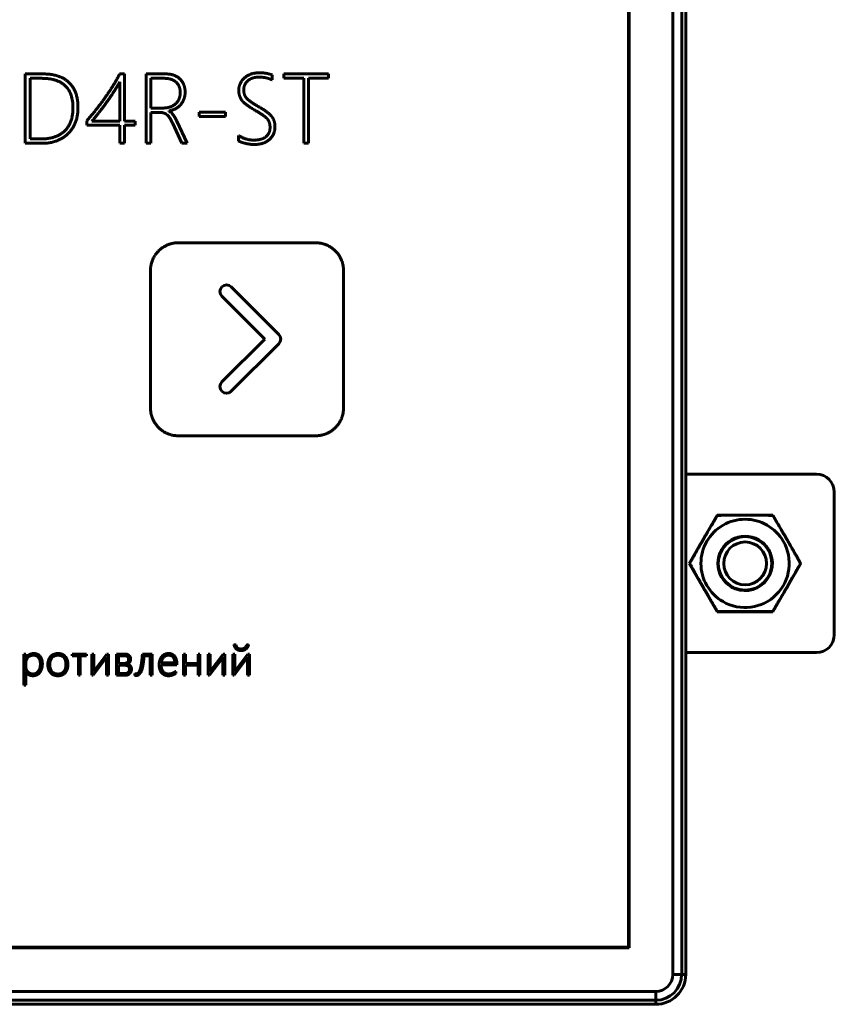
# Model space of a CAD drawing. Header units: millimetres. Extents: x -60 to 67, y -65 to 46.
# Tile 6 of 7: x 21 to 67, y -65 to -10. Entities that reach past the tile are written whole.
import ezdxf

# ---------------------------------------------------------------- set-up
doc = ezdxf.new("R2010")
doc.units = ezdxf.units.MM
doc.linetypes.add('K5LT32769', pattern=[0])
doc.linetypes.add('K5LT_BASIC', pattern=[0])

msp = doc.modelspace()

# ---------------------------------------------------------------- linework, layer by layer
at = {"color": 150, "linetype": 'K5LT32769', "lineweight": 60, "true_color": 0x0080ff}
for p, q in [((57.544, -63.144), (57.544, 43.926)), ((57.544, -63.144), (57.544, 43.926)), ((58.042, 43.926), (58.042, -63.144)), ((58.042, 43.926), (58.042, -63.144)), ((58.269, -63.144), (58.269, 43.926)), ((55.098, -61.65), (55.098, 42.432)), ((65.596, -35.097), (58.269, -35.097)), ((66.596, -36.097), (66.596, -44.097)), ((58.468, -40.097), (60.032, -37.388)), ((60.032, -37.388), (63.16, -37.388)), ((63.16, -37.388), (64.724, -40.097)), ((60.032, -42.806), (58.468, -40.097)), ((64.724, -40.097), (63.16, -42.806)), ((63.16, -42.806), (60.032, -42.806)), ((65.596, -45.097), (58.269, -45.097)), ((-48.984, -61.65), (55.098, -61.65)), ((57.544, -63.144), (58.042, -63.144)), ((57.544, -63.144), (58.042, -63.144)), ((58.042, -63.144), (58.269, -63.144)), ((58.042, -63.144), (58.269, -63.144)), ((-50.478, -64.097), (56.592, -64.097)), ((-50.478, -64.097), (56.592, -64.097)), ((56.592, -64.594), (-50.478, -64.594)), ((56.592, -64.594), (-50.478, -64.594)), ((56.592, -64.097), (56.592, -64.594)), ((56.592, -64.097), (56.592, -64.594)), ((56.592, -64.821), (56.592, -64.594)), ((56.592, -64.821), (56.592, -64.594)), ((-50.478, -64.821), (56.592, -64.821))]:
    msp.add_line(p, q, dxfattribs=at)
at = {"color": 150, "linetype": 'K5LT_BASIC', "lineweight": 60, "true_color": 0x0080ff}
for p, q in [((55.057, -61.609), (55.057, 42.391)), ((22.228, -12.65), (21.254, -12.65)), ((21.254, -12.65), (21.254, -16.541)), ((26.806, -12.65), (26.54, -12.65)), ((26.806, -15.298), (26.806, -12.65)), ((28.027, -12.65), (28.027, -16.541)), ((29.107, -12.65), (28.027, -12.65)), ((38.249, -12.65), (35.737, -12.65)), ((35.737, -12.65), (35.737, -12.897)), ((38.249, -12.897), (38.249, -12.65)), ((21.523, -12.897), (21.523, -16.296)), ((22.187, -12.897), (21.523, -12.897)), ((26.556, -15.298), (26.556, -13.095)), ((28.296, -12.897), (28.296, -14.563)), ((29.023, -12.897), (28.296, -12.897)), ((35.088, -12.984), (35.088, -12.702)), ((35.737, -12.897), (36.86, -12.897)), ((36.86, -12.897), (36.86, -16.541)), ((37.126, -12.897), (38.249, -12.897)), ((37.126, -16.541), (37.126, -12.897)), ((28.296, -14.563), (28.966, -14.563)), ((28.296, -16.541), (28.296, -14.807)), ((28.296, -14.807), (28.779, -14.807)), ((29.294, -14.739), (29.294, -14.728)), ((32.475, -14.791), (30.991, -14.791)), ((30.991, -14.791), (30.991, -15.035)), ((32.475, -15.035), (32.475, -14.791)), ((24.701, -15.279), (24.701, -15.523)), ((24.988, -15.298), (26.556, -15.298)), ((27.414, -15.298), (26.806, -15.298)), ((27.414, -15.523), (27.414, -15.298)), ((29.501, -15.401), (30.019, -16.541)), ((30.323, -16.541), (29.745, -15.301)), ((30.991, -15.035), (32.475, -15.035)), ((24.701, -15.523), (26.556, -15.523)), ((26.556, -15.523), (26.556, -16.541)), ((26.806, -15.523), (27.414, -15.523)), ((26.806, -16.541), (26.806, -15.523)), ((21.254, -16.541), (22.171, -16.541)), ((21.523, -16.296), (22.133, -16.296)), ((26.556, -16.541), (26.806, -16.541)), ((28.027, -16.541), (28.296, -16.541)), ((30.019, -16.541), (30.323, -16.541)), ((33.197, -16.096), (33.197, -16.402)), ((36.86, -16.541), (37.126, -16.541)), ((37.533, -22.119), (29.821, -22.119)), ((28.269, -23.675), (28.269, -31.383)), ((39.089, -31.383), (39.089, -23.675)), ((35.459, -27.256), (32.795, -24.589)), ((32.273, -25.114), (34.676, -27.517)), ((34.676, -27.517), (32.273, -29.919)), ((32.795, -30.445), (35.459, -27.778)), ((29.821, -32.939), (37.533, -32.939)), ((33.063, -44.655), (32.949, -44.655)), ((33.766, -44.655), (33.652, -44.655)), ((21.172, -45.178), (21.172, -46.917)), ((21.278, -45.178), (21.172, -45.178)), ((21.278, -45.424), (21.278, -45.178)), ((24.691, -45.178), (23.871, -45.178)), ((23.871, -45.178), (23.871, -45.276)), ((24.691, -45.276), (24.691, -45.178)), ((24.982, -45.178), (24.982, -46.369)), ((25.088, -45.178), (24.982, -45.178)), ((25.088, -46.164), (25.088, -45.178)), ((25.827, -45.178), (25.117, -46.119)), ((25.913, -45.178), (25.827, -45.178)), ((25.913, -46.369), (25.913, -45.178)), ((26.815, -45.178), (26.363, -45.178)), ((26.363, -45.178), (26.363, -46.369)), ((28.363, -45.178), (27.816, -45.178)), ((28.363, -46.369), (28.363, -45.178)), ((30.125, -45.178), (30.125, -46.369)), ((30.231, -45.178), (30.125, -45.178)), ((30.231, -45.702), (30.231, -45.178)), ((31.041, -45.178), (30.935, -45.178)), ((30.935, -45.178), (30.935, -45.702)), ((31.041, -46.369), (31.041, -45.178)), ((31.507, -45.178), (31.507, -46.369)), ((31.612, -45.178), (31.507, -45.178)), ((31.612, -46.164), (31.612, -45.178)), ((32.352, -45.178), (31.642, -46.119)), ((32.438, -45.178), (32.352, -45.178)), ((32.438, -46.369), (32.438, -45.178)), ((32.994, -45.178), (32.888, -45.178)), ((32.888, -45.178), (32.888, -46.369)), ((32.994, -46.164), (32.994, -45.178)), ((33.733, -45.178), (33.023, -46.119)), ((33.347, -44.898), (33.345, -44.898)), ((33.819, -45.178), (33.733, -45.178)), ((33.819, -46.369), (33.819, -45.178)), ((21.282, -45.424), (21.278, -45.424)), ((21.278, -45.714), (21.278, -45.864)), ((23.871, -45.276), (24.228, -45.276)), ((24.228, -45.276), (24.228, -46.369)), ((24.334, -46.369), (24.334, -45.276)), ((24.334, -45.276), (24.691, -45.276)), ((25.056, -46.369), (25.772, -45.419)), ((25.805, -45.374), (25.805, -46.369)), ((26.469, -45.276), (26.469, -45.708)), ((26.8, -45.276), (26.469, -45.276)), ((26.469, -45.708), (26.771, -45.708)), ((26.788, -45.806), (26.469, -45.806)), ((26.469, -45.806), (26.469, -46.271)), ((27.911, -45.276), (28.258, -45.276)), ((28.258, -45.276), (28.258, -46.369)), ((28.867, -45.779), (29.747, -45.779)), ((28.871, -45.681), (29.636, -45.681)), ((29.747, -45.779), (29.747, -45.731)), ((30.935, -45.702), (30.231, -45.702)), ((30.231, -46.369), (30.231, -45.8)), ((30.231, -45.8), (30.935, -45.8)), ((30.935, -45.8), (30.935, -46.369)), ((31.581, -46.369), (32.297, -45.419)), ((32.329, -45.374), (32.329, -46.369)), ((32.962, -46.369), (33.678, -45.419)), ((33.711, -45.374), (33.711, -46.369)), ((21.278, -46.917), (21.278, -46.157)), ((21.278, -46.157), (21.282, -46.157)), ((24.228, -46.369), (24.334, -46.369)), ((24.982, -46.369), (25.056, -46.369)), ((25.805, -46.369), (25.913, -46.369)), ((26.363, -46.369), (26.848, -46.369)), ((26.469, -46.271), (26.826, -46.271)), ((27.4, -46.28), (27.4, -46.376)), ((28.258, -46.369), (28.363, -46.369)), ((29.681, -46.267), (29.681, -46.153)), ((30.125, -46.369), (30.231, -46.369)), ((30.935, -46.369), (31.041, -46.369)), ((31.507, -46.369), (31.581, -46.369)), ((32.329, -46.369), (32.438, -46.369)), ((32.888, -46.369), (32.962, -46.369)), ((33.711, -46.369), (33.819, -46.369)), ((21.172, -46.917), (21.278, -46.917)), ((-48.943, -61.609), (55.057, -61.609))]:
    msp.add_line(p, q, dxfattribs=at)
at = {"color": 150, "linetype": 'K5LT32769', "lineweight": 60, "true_color": 0x0080ff}
for radius in [1.5, 1.2]:
    msp.add_circle((61.596, -40.097), radius, dxfattribs=at)
for centre, radius, start, end in [((65.596, -36.097), 1, 0, 90), ((61.596, -40.097), 2.475, 120, 240), ((61.596, -40.097), 2.475, 120, 240), ((61.596, -40.097), 2.475, 60, 120), ((61.596, -40.097), 2.475, 60, 120), ((61.596, -40.097), 2.475, 30, 60), ((61.596, -40.097), 2.475, 30, 60), ((61.596, -40.097), 1.529, 60, 120), ((61.596, -40.097), 1.529, 120, 240), ((61.596, -40.097), 2.475, 240, 30), ((61.596, -40.097), 2.475, 240, 30), ((61.596, -40.097), 1.529, 30, 60), ((61.596, -40.097), 1.529, 240, 30), ((65.596, -44.097), 1, 270, 0), ((56.592, -63.144), 0.952, 270, 0), ((56.592, -63.144), 1.449, 270, 0), ((56.592, -63.144), 0.952, 270, 0), ((56.592, -63.144), 1.449, 270, 0), ((56.592, -63.144), 1.677, 270, 0)]:
    msp.add_arc(centre, radius, start, end, dxfattribs=at)
at = {"color": 150, "linetype": 'K5LT_BASIC', "lineweight": 60, "true_color": 0x0080ff}
for points, degree in [([(23.701, -13.133), (23.197, -12.65), (22.228, -12.65)], 2), ([(26.54, -12.65), (26.402, -12.935), (26.195, -13.271)], 2), ([(29.917, -12.928), (29.623, -12.65), (29.107, -12.65)], 2), ([(34.394, -12.585), (33.859, -12.585), (33.539, -12.873)], 2), ([(35.088, -12.702), (34.741, -12.585), (34.394, -12.585)], 2), ([(23.926, -14.552), (23.926, -12.897), (22.187, -12.897)], 2), ([(24.206, -14.541), (24.206, -13.616), (23.701, -13.133)], 2), ([(26.556, -13.095), (26.358, -13.437), (26.145, -13.757)], 2), ([(29.699, -13.107), (29.463, -12.897), (29.023, -12.897)], 2), ([(29.935, -13.689), (29.935, -13.317), (29.699, -13.107)], 2), ([(30.211, -13.662), (30.211, -13.206), (29.917, -12.928)], 2), ([(33.539, -12.873), (33.219, -13.16), (33.219, -13.572)], 2), ([(33.498, -13.54), (33.498, -13.231), (33.73, -13.03)], 2), ([(33.73, -13.03), (33.962, -12.829), (34.358, -12.829)], 2), ([(34.358, -12.829), (34.746, -12.829), (35.088, -12.984)], 2), ([(26.145, -13.757), (25.932, -14.077), (25.725, -14.361)], 2), ([(26.195, -13.271), (25.989, -13.608), (25.744, -13.955)], 2), ([(29.673, -14.329), (29.935, -14.096), (29.935, -13.689)], 2), ([(29.97, -14.365), (30.211, -14.083), (30.211, -13.662)], 2), ([(33.219, -13.572), (33.219, -13.876), (33.376, -14.108)], 2), ([(33.657, -14.015), (33.498, -13.838), (33.498, -13.54)], 2), ([(25.744, -13.955), (25.498, -14.302), (25.23, -14.643)], 2), ([(28.966, -14.563), (29.411, -14.563), (29.673, -14.329)], 2), ([(33.376, -14.108), (33.533, -14.34), (34.125, -14.685)], 2), ([(34.342, -14.495), (33.816, -14.191), (33.657, -14.015)], 2), ([(23.463, -15.847), (23.926, -15.398), (23.926, -14.552)], 2), ([(23.665, -15.986), (24.206, -15.431), (24.206, -14.541)], 2), ([(25.23, -14.643), (24.961, -14.983), (24.701, -15.279)], 2), ([(25.327, -14.883), (25.137, -15.122), (24.988, -15.298)], 2), ([(25.725, -14.361), (25.517, -14.644), (25.327, -14.883)], 2), ([(28.779, -14.807), (29.02, -14.807), (29.181, -14.928)], 2), ([(29.294, -14.728), (29.729, -14.647), (29.97, -14.365)], 2), ([(29.745, -15.301), (29.525, -14.831), (29.294, -14.739)], 2), ([(34.125, -14.685), (34.654, -14.991), (34.813, -15.169)], 2), ([(35.068, -15.044), (34.887, -14.804), (34.342, -14.495)], 2), ([(29.181, -14.928), (29.341, -15.048), (29.501, -15.401)], 2), ([(34.813, -15.169), (34.971, -15.347), (34.971, -15.645)], 2), ([(35.248, -15.596), (35.248, -15.284), (35.068, -15.044)], 2), ([(22.133, -16.296), (22.999, -16.296), (23.463, -15.847)], 2), ([(22.171, -16.541), (23.123, -16.541), (23.665, -15.986)], 2), ([(34.971, -15.645), (34.971, -15.984), (34.735, -16.173)], 2), ([(34.937, -16.326), (35.248, -16.044), (35.248, -15.596)], 2), ([(34.044, -16.361), (33.615, -16.361), (33.197, -16.096)], 2), ([(33.197, -16.402), (33.335, -16.484), (33.597, -16.546)], 2), ([(33.597, -16.546), (33.859, -16.608), (34.06, -16.608)], 2), ([(34.735, -16.173), (34.499, -16.361), (34.044, -16.361)], 2), ([(34.06, -16.608), (34.627, -16.608), (34.937, -16.326)], 2), ([(32.273, -24.589), (32.129, -24.733), (32.129, -24.97), (32.273, -25.114)], 3), ([(32.795, -24.589), (32.651, -24.444), (32.418, -24.444), (32.273, -24.589)], 3), ([(35.459, -27.778), (35.604, -27.633), (35.604, -27.4), (35.459, -27.256)], 3), ([(32.273, -29.919), (32.129, -30.064), (32.129, -30.3), (32.273, -30.445)], 3), ([(32.273, -30.445), (32.418, -30.59), (32.651, -30.59), (32.795, -30.445)], 3), ([(32.949, -44.655), (32.96, -44.717), (32.989, -44.777)], 2), ([(33.088, -44.747), (33.069, -44.702), (33.063, -44.655)], 2), ([(33.652, -44.655), (33.646, -44.702), (33.623, -44.747)], 2), ([(33.722, -44.777), (33.754, -44.717), (33.766, -44.655)], 2), ([(21.466, -45.221), (21.346, -45.292), (21.282, -45.424)], 2), ([(21.714, -45.247), (21.506, -45.247), (21.392, -45.387)], 2), ([(21.728, -45.149), (21.585, -45.149), (21.466, -45.221)], 2), ([(21.993, -45.379), (21.889, -45.247), (21.714, -45.247)], 2), ([(22.082, -45.306), (21.955, -45.149), (21.728, -45.149)], 2), ([(23.092, -45.149), (22.833, -45.149), (22.674, -45.317)], 2), ([(23.087, -45.247), (22.877, -45.247), (22.752, -45.389)], 2), ([(23.414, -45.383), (23.298, -45.247), (23.087, -45.247)], 2), ([(23.493, -45.316), (23.346, -45.149), (23.092, -45.149)], 2), ([(26.968, -45.201), (26.904, -45.178), (26.815, -45.178)], 2), ([(27.074, -45.261), (27.033, -45.223), (26.968, -45.201)], 2), ([(27.137, -45.352), (27.116, -45.299), (27.074, -45.261)], 2), ([(27.816, -45.178), (27.798, -45.447), (27.77, -45.654)], 2), ([(29.288, -45.149), (29.051, -45.149), (28.903, -45.328)], 2), ([(29.284, -45.247), (29.117, -45.247), (29.007, -45.36)], 2), ([(29.537, -45.361), (29.445, -45.247), (29.284, -45.247)], 2), ([(29.629, -45.305), (29.51, -45.149), (29.288, -45.149)], 2), ([(32.989, -44.777), (33.017, -44.837), (33.065, -44.883)], 2), ([(33.065, -44.883), (33.113, -44.93), (33.183, -44.957)], 2), ([(33.143, -44.825), (33.108, -44.791), (33.088, -44.747)], 2), ([(33.228, -44.878), (33.178, -44.858), (33.143, -44.825)], 2), ([(33.183, -44.957), (33.253, -44.985), (33.346, -44.985)], 2), ([(33.345, -44.898), (33.278, -44.898), (33.228, -44.878)], 2), ([(33.346, -44.985), (33.439, -44.985), (33.512, -44.957)], 2), ([(33.469, -44.878), (33.414, -44.898), (33.347, -44.898)], 2), ([(33.562, -44.825), (33.523, -44.858), (33.469, -44.878)], 2), ([(33.512, -44.957), (33.586, -44.93), (33.638, -44.883)], 2), ([(33.623, -44.747), (33.601, -44.791), (33.562, -44.825)], 2), ([(33.638, -44.883), (33.69, -44.837), (33.722, -44.777)], 2), ([(21.392, -45.387), (21.278, -45.526), (21.278, -45.714)], 2), ([(21.984, -46.144), (22.098, -45.988), (22.098, -45.733)], 2), ([(22.098, -45.733), (22.098, -45.51), (21.993, -45.379)], 2), ([(22.063, -46.214), (22.209, -46.03), (22.209, -45.731)], 2), ([(22.209, -45.731), (22.209, -45.462), (22.082, -45.306)], 2), ([(22.674, -45.317), (22.516, -45.484), (22.516, -45.781)], 2), ([(22.516, -45.781), (22.516, -46.055), (22.667, -46.227)], 2), ([(22.752, -45.389), (22.627, -45.531), (22.627, -45.783)], 2), ([(22.627, -45.783), (22.627, -46.017), (22.749, -46.158)], 2), ([(23.413, -46.161), (23.529, -46.021), (23.529, -45.774)], 2), ([(23.529, -45.774), (23.529, -45.519), (23.414, -45.383)], 2), ([(23.49, -46.226), (23.641, -46.054), (23.641, -45.776)], 2), ([(23.641, -45.776), (23.641, -45.482), (23.493, -45.316)], 2), ([(25.772, -45.419), (25.778, -45.412), (25.787, -45.399)], 2), ([(25.787, -45.399), (25.796, -45.387), (25.805, -45.374)], 2), ([(26.771, -45.708), (26.85, -45.708), (26.903, -45.688)], 2), ([(26.932, -45.824), (26.874, -45.806), (26.788, -45.806)], 2), ([(26.917, -45.293), (26.87, -45.276), (26.8, -45.276)], 2), ([(26.903, -45.688), (26.956, -45.669), (26.988, -45.637)], 2), ([(26.992, -45.338), (26.963, -45.31), (26.917, -45.293)], 2), ([(27.027, -45.874), (26.991, -45.843), (26.932, -45.824)], 2), ([(26.935, -45.751), (26.986, -45.74), (27.027, -45.715)], 2), ([(27.052, -45.782), (27.001, -45.758), (26.935, -45.751)], 2), ([(26.988, -45.637), (27.019, -45.605), (27.032, -45.565)], 2), ([(27.034, -45.403), (27.021, -45.366), (26.992, -45.338)], 2), ([(27.027, -45.715), (27.069, -45.689), (27.097, -45.651)], 2), ([(27.032, -45.565), (27.046, -45.524), (27.046, -45.481)], 2), ([(27.046, -45.481), (27.046, -45.44), (27.034, -45.403)], 2), ([(27.136, -45.842), (27.102, -45.805), (27.052, -45.782)], 2), ([(27.097, -45.651), (27.125, -45.613), (27.141, -45.566)], 2), ([(27.157, -45.465), (27.157, -45.404), (27.137, -45.352)], 2), ([(27.141, -45.566), (27.157, -45.519), (27.157, -45.465)], 2), ([(27.77, -45.654), (27.741, -45.862), (27.7, -46.003)], 2), ([(27.776, -46.096), (27.827, -45.954), (27.859, -45.748)], 2), ([(27.859, -45.748), (27.891, -45.541), (27.911, -45.276)], 2), ([(28.903, -45.328), (28.755, -45.506), (28.755, -45.767)], 2), ([(28.755, -45.767), (28.755, -46.068), (28.897, -46.233)], 2), ([(28.98, -46.162), (28.867, -46.024), (28.867, -45.779)], 2), ([(29.007, -45.36), (28.897, -45.472), (28.871, -45.681)], 2), ([(29.636, -45.681), (29.629, -45.475), (29.537, -45.361)], 2), ([(29.747, -45.731), (29.747, -45.461), (29.629, -45.305)], 2), ([(32.297, -45.419), (32.303, -45.412), (32.311, -45.399)], 2), ([(32.311, -45.399), (32.32, -45.387), (32.329, -45.374)], 2), ([(33.678, -45.419), (33.684, -45.412), (33.693, -45.399)], 2), ([(33.693, -45.399), (33.701, -45.387), (33.711, -45.374)], 2), ([(21.278, -45.864), (21.278, -46.043), (21.391, -46.172)], 2), ([(21.282, -46.157), (21.41, -46.398), (21.678, -46.398)], 2), ([(21.391, -46.172), (21.504, -46.3), (21.687, -46.3)], 2), ([(21.678, -46.398), (21.917, -46.398), (22.063, -46.214)], 2), ([(21.687, -46.3), (21.87, -46.3), (21.984, -46.144)], 2), ([(22.667, -46.227), (22.819, -46.398), (23.079, -46.398)], 2), ([(22.749, -46.158), (22.871, -46.3), (23.082, -46.3)], 2), ([(23.079, -46.398), (23.34, -46.398), (23.49, -46.226)], 2), ([(23.082, -46.3), (23.297, -46.3), (23.413, -46.161)], 2), ([(25.102, -46.14), (25.095, -46.152), (25.088, -46.164)], 2), ([(25.117, -46.119), (25.109, -46.128), (25.102, -46.14)], 2), ([(26.826, -46.271), (26.892, -46.271), (26.942, -46.254)], 2), ([(26.848, -46.369), (26.926, -46.369), (26.992, -46.344)], 2), ([(26.942, -46.254), (26.992, -46.237), (27.026, -46.207)], 2), ([(26.992, -46.344), (27.057, -46.319), (27.105, -46.274)], 2), ([(27.026, -46.207), (27.06, -46.176), (27.076, -46.133)], 2), ([(27.078, -45.948), (27.062, -45.905), (27.027, -45.874)], 2), ([(27.076, -46.133), (27.093, -46.09), (27.093, -46.038)], 2), ([(27.093, -46.038), (27.093, -45.99), (27.078, -45.948)], 2), ([(27.105, -46.274), (27.152, -46.228), (27.178, -46.166)], 2), ([(27.187, -45.926), (27.17, -45.879), (27.136, -45.842)], 2), ([(27.178, -46.166), (27.204, -46.104), (27.204, -46.029)], 2), ([(27.204, -46.029), (27.204, -45.974), (27.187, -45.926)], 2), ([(27.43, -46.287), (27.41, -46.284), (27.4, -46.28)], 2), ([(27.4, -46.376), (27.413, -46.379), (27.431, -46.382)], 2), ([(27.464, -46.29), (27.451, -46.29), (27.43, -46.287)], 2), ([(27.6, -46.217), (27.542, -46.29), (27.464, -46.29)], 2), ([(27.466, -46.385), (27.573, -46.385), (27.649, -46.311)], 2), ([(27.7, -46.003), (27.658, -46.144), (27.6, -46.217)], 2), ([(27.649, -46.311), (27.724, -46.237), (27.776, -46.096)], 2), ([(28.897, -46.233), (29.038, -46.398), (29.269, -46.398)], 2), ([(29.291, -46.3), (29.093, -46.3), (28.98, -46.162)], 2), ([(29.269, -46.398), (29.496, -46.398), (29.681, -46.267)], 2), ([(29.681, -46.153), (29.49, -46.3), (29.291, -46.3)], 2), ([(31.626, -46.14), (31.619, -46.152), (31.612, -46.164)], 2), ([(31.642, -46.119), (31.633, -46.128), (31.626, -46.14)], 2), ([(33.008, -46.14), (33.001, -46.152), (32.994, -46.164)], 2), ([(33.023, -46.119), (33.015, -46.128), (33.008, -46.14)], 2), ([(27.431, -46.382), (27.449, -46.385), (27.466, -46.385)], 2)]:
    msp.add_open_spline(points, degree=degree, dxfattribs=at)
for points, knots in [([(29.821, -22.119), (29.789, -22.119), (29.724, -22.121), (29.628, -22.13), (29.535, -22.145), (29.467, -22.16), (29.425, -22.171), (29.401, -22.177), (29.361, -22.189), (29.312, -22.205), (29.259, -22.224), (29.214, -22.243), (29.157, -22.269), (29.06, -22.317), (28.93, -22.398), (28.829, -22.478), (28.775, -22.527), (28.756, -22.545), (28.723, -22.576), (28.672, -22.629), (28.625, -22.684), (28.579, -22.742), (28.552, -22.78), (28.531, -22.811), (28.522, -22.825), (28.493, -22.87), (28.452, -22.94), (28.412, -23.022), (28.383, -23.089), (28.362, -23.145), (28.335, -23.223), (28.318, -23.286), (28.306, -23.337), (28.302, -23.356), (28.297, -23.383), (28.288, -23.432), (28.274, -23.53), (28.269, -23.617), (28.269, -23.675)], [0, 0, 0, 0, 1.369995, 2.739991, 4.109986, 5.479982, 5.757845, 6.035708, 6.552794, 7.586965, 8.325533, 9.052789, 9.780045, 11.132444, 13.90797, 16.638263, 16.933399, 17.229654, 17.821045, 19.003827, 20.50876, 21.121576, 22.347208, 22.623368, 22.804855, 23.097515, 25.012959, 26.460736, 27.190012, 28.246885, 29.115266, 30.852029, 31.12242, 31.402918, 31.708944, 32.320996, 33.545101, 36, 36, 36, 36]), ([(39.089, -23.675), (39.089, -23.643), (39.087, -23.578), (39.078, -23.482), (39.063, -23.388), (39.048, -23.32), (39.037, -23.278), (39.031, -23.254), (39.019, -23.214), (39.003, -23.165), (38.983, -23.112), (38.965, -23.065), (38.939, -23.008), (38.89, -22.911), (38.81, -22.781), (38.696, -22.638), (38.606, -22.548), (38.507, -22.461), (38.448, -22.416), (38.39, -22.377), (38.386, -22.375), (38.378, -22.369), (38.361, -22.358), (38.323, -22.335), (38.258, -22.298), (38.187, -22.263), (38.116, -22.232), (38.06, -22.211), (37.983, -22.185), (37.921, -22.168), (37.814, -22.143), (37.697, -22.125), (37.582, -22.119), (37.533, -22.119)], [0, 0, 0, 0, 1.181345, 2.362689, 3.544034, 4.725378, 4.965167, 5.204956, 5.649334, 6.53809, 7.183329, 7.818623, 8.453918, 9.60608, 11.994094, 14.341974, 16.689854, 16.944662, 19.496912, 19.549111, 19.653508, 19.683434, 19.93519, 20.425667, 21.406621, 22.834752, 23.468503, 24.370674, 25.106331, 26.577646, 26.811265, 29.223007, 31, 31, 31, 31]), ([(28.269, -31.383), (28.269, -31.416), (28.271, -31.481), (28.28, -31.578), (28.295, -31.672), (28.31, -31.74), (28.321, -31.783), (28.327, -31.806), (28.339, -31.846), (28.355, -31.896), (28.375, -31.949), (28.394, -31.995), (28.42, -32.053), (28.468, -32.15), (28.549, -32.28), (28.663, -32.423), (28.754, -32.514), (28.853, -32.601), (28.911, -32.645), (28.969, -32.683), (28.973, -32.686), (28.981, -32.691), (28.998, -32.702), (29.036, -32.725), (29.101, -32.762), (29.172, -32.797), (29.243, -32.828), (29.298, -32.849), (29.356, -32.868), (29.412, -32.885), (29.507, -32.909), (29.614, -32.927), (29.731, -32.937), (29.791, -32.939), (29.821, -32.939)], [0, 0, 0, 0, 1.225006, 2.450011, 3.675017, 4.900023, 5.148495, 5.396967, 5.859202, 6.783671, 7.444558, 8.095402, 8.746246, 9.954383, 12.429363, 14.865157, 17.300951, 17.563835, 20.177334, 20.227909, 20.329058, 20.372995, 20.632132, 21.137505, 22.148252, 23.625296, 24.286227, 25.204844, 25.946098, 26.687352, 27.508654, 29.749006, 30.874503, 32, 32, 32, 32]), ([(37.533, -32.939), (37.566, -32.939), (37.631, -32.937), (37.727, -32.928), (37.82, -32.913), (37.888, -32.899), (37.931, -32.888), (37.954, -32.881), (37.994, -32.87), (38.043, -32.853), (38.097, -32.834), (38.143, -32.815), (38.201, -32.789), (38.297, -32.74), (38.427, -32.66), (38.57, -32.547), (38.66, -32.456), (38.747, -32.357), (38.792, -32.298), (38.831, -32.24), (38.834, -32.236), (38.839, -32.228), (38.85, -32.211), (38.873, -32.173), (38.911, -32.108), (38.945, -32.037), (38.976, -31.966), (38.997, -31.911), (39.023, -31.833), (39.041, -31.771), (39.065, -31.664), (39.084, -31.547), (39.089, -31.432), (39.089, -31.383)], [0, 0, 0, 0, 1.18125, 2.3625, 3.54375, 4.725, 4.964775, 5.204551, 5.648846, 6.537438, 7.182889, 7.818388, 8.453888, 9.605522, 11.993318, 14.340926, 16.688533, 16.943347, 19.495712, 19.547604, 19.651387, 19.682552, 19.934319, 20.424818, 21.405816, 22.83369, 23.467152, 24.37013, 25.106873, 26.580358, 26.813971, 29.22258, 31, 31, 31, 31])]:
    msp.add_open_spline(points, degree=3, knots=knots, dxfattribs=at)
at = {"color": 150, "linetype": 'K5LT32769', "lineweight": 60, "true_color": 0x0080ff}
for points, knots in [([(60.041, -37.404), (60.02, -37.44), (59.984, -37.502), (59.932, -37.591), (59.869, -37.698), (59.805, -37.805), (59.742, -37.913), (59.688, -38.005), (59.628, -38.108), (59.562, -38.221), (59.495, -38.336), (59.437, -38.436), (59.388, -38.52), (59.333, -38.614), (59.279, -38.708), (59.225, -38.801), (59.185, -38.871), (59.144, -38.941), (59.105, -39.01), (59.066, -39.078), (59.028, -39.145), (58.99, -39.212), (58.885, -39.394), (58.775, -39.588), (58.659, -39.792), (58.602, -39.894), (58.544, -39.995), (58.506, -40.063), (58.487, -40.097)], [0, 0, 0, 0, 0.04046, 0.070805, 0.10115, 0.161841, 0.192186, 0.222531, 0.264723, 0.306916, 0.349108, 0.3913, 0.417041, 0.442782, 0.494265, 0.520006, 0.545747, 0.571488, 0.597229, 0.621764, 0.646299, 0.670834, 0.695369, 0.847684, 0.885763, 0.923842, 0.961921, 1, 1, 1, 1]), ([(63.151, -37.404), (63.13, -37.404), (63.089, -37.404), (63.017, -37.403), (62.934, -37.402), (62.81, -37.401), (62.685, -37.4), (62.56, -37.399), (62.454, -37.399), (62.334, -37.398), (62.203, -37.397), (62.092, -37.397), (62.004, -37.396), (61.933, -37.396), (61.857, -37.396), (61.776, -37.396), (61.695, -37.396), (61.614, -37.396), (61.533, -37.396), (61.452, -37.396), (61.371, -37.396), (61.291, -37.396), (61.213, -37.396), (61.136, -37.397), (61.059, -37.397), (60.968, -37.397), (60.864, -37.398), (60.705, -37.399), (60.548, -37.4), (60.391, -37.401), (60.275, -37.402), (60.158, -37.403), (60.08, -37.404), (60.041, -37.404)], [0, 0, 0, 0, 0.02023, 0.04046, 0.070805, 0.10115, 0.161841, 0.192186, 0.222531, 0.264723, 0.306916, 0.349108, 0.370204, 0.3913, 0.417041, 0.442782, 0.468524, 0.494265, 0.520006, 0.545747, 0.571488, 0.597229, 0.621764, 0.646299, 0.670834, 0.695369, 0.733448, 0.771527, 0.847684, 0.885763, 0.923842, 0.961921, 1, 1, 1, 1]), ([(63.935, -38.746), (63.922, -38.724), (63.896, -38.678), (63.856, -38.61), (63.817, -38.542), (63.778, -38.474), (63.738, -38.406), (63.699, -38.339), (63.659, -38.271), (63.554, -38.091), (63.443, -37.901), (63.326, -37.701), (63.267, -37.602), (63.209, -37.503), (63.17, -37.437), (63.151, -37.404)], [0, 0, 0, 0, 0.05, 0.1, 0.15, 0.2, 0.25, 0.3, 0.35, 0.4, 0.7, 0.775, 0.85, 0.925, 1, 1, 1, 1]), ([(64.705, -40.097), (64.702, -40.092), (64.696, -40.08), (64.683, -40.058), (64.66, -40.017), (64.628, -39.96), (64.588, -39.89), (64.536, -39.798), (64.47, -39.682), (64.398, -39.554), (64.341, -39.455), (64.301, -39.384), (64.27, -39.331), (64.24, -39.278), (64.199, -39.206), (64.153, -39.125), (64.1, -39.033), (64.036, -38.921), (63.981, -38.825), (63.942, -38.758), (63.935, -38.746)], [0, 0, 0, 0, 0.011835, 0.024894, 0.051012, 0.103248, 0.155178, 0.207107, 0.310661, 0.414215, 0.492615, 0.531816, 0.571016, 0.610217, 0.649417, 0.727818, 0.789651, 0.851485, 0.975153, 1, 1, 1, 1]), ([(58.487, -40.097), (58.507, -40.132), (58.541, -40.193), (58.59, -40.28), (58.65, -40.384), (58.724, -40.516), (58.806, -40.66), (58.882, -40.792), (58.949, -40.911), (59.006, -41.011), (59.052, -41.09), (59.088, -41.154), (59.126, -41.22), (59.18, -41.314), (59.234, -41.408), (59.288, -41.501), (59.329, -41.572), (59.369, -41.642), (59.409, -41.711), (59.449, -41.778), (59.488, -41.845), (59.526, -41.912), (59.572, -41.99), (59.625, -42.08), (59.705, -42.217), (59.784, -42.352), (59.864, -42.488), (59.923, -42.588), (59.982, -42.689), (60.022, -42.756), (60.041, -42.79)], [0, 0, 0, 0, 0.039173, 0.068553, 0.097932, 0.156691, 0.215451, 0.259359, 0.303267, 0.347175, 0.369129, 0.391083, 0.416828, 0.442573, 0.494063, 0.519807, 0.545552, 0.571297, 0.597042, 0.621627, 0.646212, 0.670798, 0.695383, 0.73346, 0.771537, 0.847691, 0.885769, 0.923846, 0.961923, 1, 1, 1, 1]), ([(63.151, -42.79), (63.172, -42.754), (63.208, -42.692), (63.261, -42.603), (63.323, -42.496), (63.387, -42.388), (63.45, -42.28), (63.504, -42.188), (63.564, -42.086), (63.63, -41.972), (63.697, -41.858), (63.755, -41.758), (63.804, -41.673), (63.859, -41.58), (63.913, -41.486), (63.967, -41.393), (64.007, -41.322), (64.048, -41.252), (64.087, -41.183), (64.126, -41.115), (64.164, -41.049), (64.203, -40.982), (64.307, -40.8), (64.417, -40.606), (64.533, -40.401), (64.59, -40.3), (64.648, -40.198), (64.686, -40.131), (64.705, -40.097)], [0, 0, 0, 0, 0.04046, 0.070805, 0.10115, 0.161841, 0.192186, 0.222531, 0.264723, 0.306916, 0.349108, 0.3913, 0.417041, 0.442782, 0.494265, 0.520006, 0.545747, 0.571488, 0.597229, 0.621764, 0.646299, 0.670834, 0.695369, 0.847684, 0.885763, 0.923842, 0.961921, 1, 1, 1, 1]), ([(60.041, -42.79), (60.093, -42.79), (60.195, -42.791), (60.348, -42.792), (60.502, -42.793), (60.656, -42.794), (60.811, -42.795), (61.016, -42.796), (61.198, -42.797), (61.355, -42.798), (61.436, -42.798), (61.516, -42.798), (61.597, -42.798), (61.677, -42.798), (61.758, -42.798), (61.839, -42.798), (61.919, -42.797), (61.998, -42.797), (62.078, -42.797), (62.157, -42.796), (62.235, -42.796), (62.31, -42.796), (62.384, -42.795), (62.458, -42.795), (62.559, -42.794), (62.687, -42.793), (62.842, -42.792), (62.971, -42.791), (63.073, -42.79), (63.125, -42.79), (63.151, -42.79)], [0, 0, 0, 0, 0.05, 0.1, 0.15, 0.2, 0.249496, 0.298991, 0.397982, 0.423555, 0.449128, 0.4747, 0.500273, 0.525845, 0.551418, 0.576991, 0.602563, 0.627879, 0.653195, 0.678511, 0.703827, 0.727554, 0.751282, 0.775009, 0.798737, 0.849053, 0.899368, 0.949684, 0.974842, 1, 1, 1, 1])]:
    msp.add_open_spline(points, degree=3, knots=knots, dxfattribs=at)

doc.saveas('drawing.dxf')
